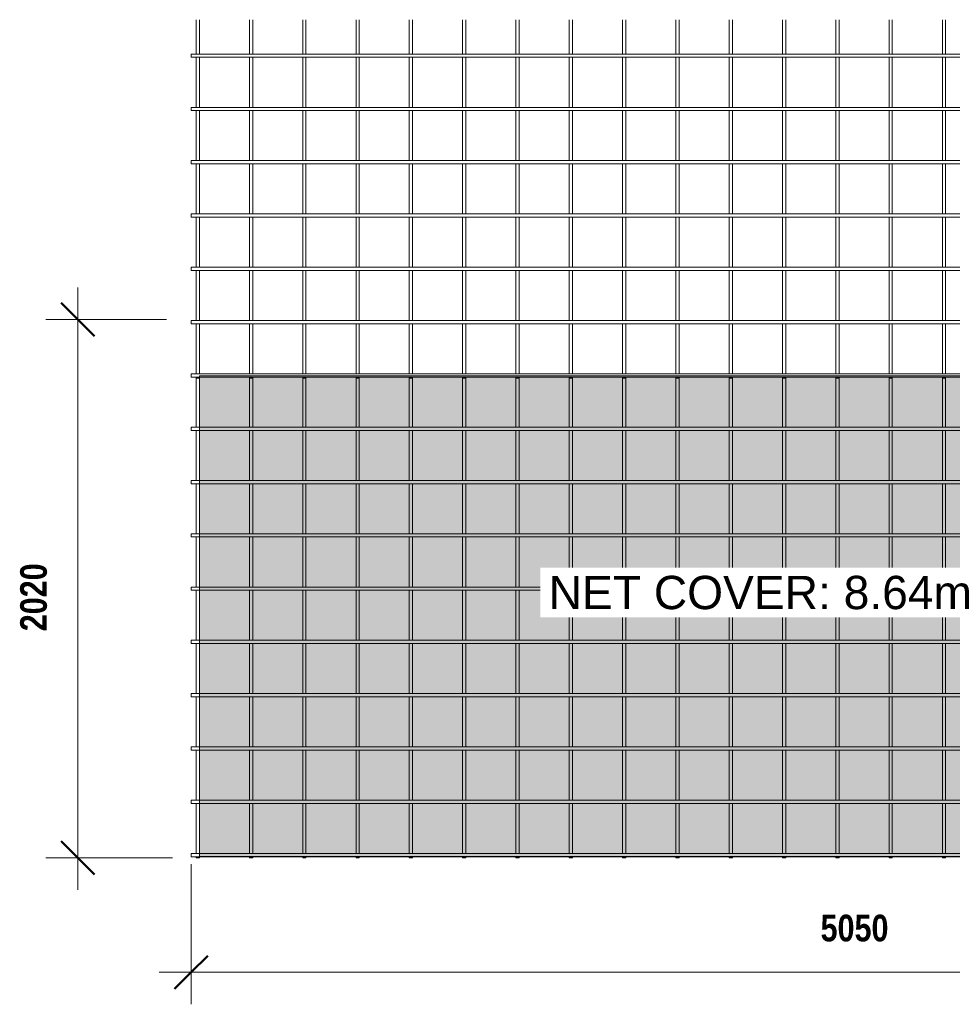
# Model space of a CAD drawing. Header units: millimetres. Extents: x -207 to 8019, y -444 to 3268.
# Tile 1 of 3: x -207 to 3292, y -428 to 3268. Entities that reach past the tile are written whole.
import ezdxf

# ---------------------------------------------------------------- set-up
doc = ezdxf.new("R2010")
doc.units = ezdxf.units.MM
for name, color, linetype, lineweight in [('A-ANNO-DIMS', 211, 'Continuous', 9), ('A-ANNO-DIMS-50', 211, 'Continuous', 9), ('A-DETL-GENF', 92, 'Continuous', 18), ('A-DETL-THIN', 151, 'Continuous', 18), ('A-GENM', 13, 'Continuous', 18), ('G-ANNO-TEXT', 231, 'Continuous', 9)]:
    doc.layers.add(name, color=color, linetype=linetype, lineweight=lineweight)
doc.styles.add('Arial_1', font='arial.ttf', dxfattribs={"height": 125})
doc.styles.add('TechnicBold', font='techb___.ttf', dxfattribs={"height": 100})
doc.dimstyles.new('Technic_-_DiagonalSlash', dxfattribs={"dimscale": 304.8, "dimtxt": 134.269535, "dimasz": 0.410105, "dimexe": 0.393701, "dimexo": 0.82021, "dimgap": 0.287073, "dimtad": 1, "dimdec": 0, "dimzin": 0, "dimdsep": 46, "dimtxsty": 'TechnicBold', "dimblk1": 'OBLIQUE', "dimblk2": 'OBLIQUE', "dimsah": 1, "dimcen": 0.09, "dimdle": 0.393701, "dimazin": 0, "dimtfac": 1, "dimtdec": 4, "dimtix": 1, "dimtmove": 0, "dimatfit": 3, "dimfxl": 1, "dimtvp": 1, "dimtfill": 1, "dimtolj": 1, "dimtzin": 0, "dimarcsym": 2})

# ---------------------------------------------------------------- blocks, each defined once
blk = doc.blocks.new('United Steel Ductile SE62 Standard Mesh - United Steel Ductile SE62 Standard Mesh-249106-Level 1')
at = {"layer": 'A-GENM'}
for p, q in [((-5050, -15.9), (-5050, -16.1)), ((-5050, -16.1), (-5031.1, -16.1)), ((-5018.9, -16.1), (-4831.1, -16.1)), ((-4818.9, -16.1), (-4631.1, -16.1)), ((-4618.9, -16.1), (-4431.1, -16.1)), ((-4418.9, -16.1), (-4231.1, -16.1)), ((-4218.9, -16.1), (-4031.1, -16.1)), ((-4018.9, -16.1), (-3831.1, -16.1)), ((-3818.9, -16.1), (-3631.3, -16.1)), ((-3618.9, -16.1), (-3431.1, -16.1)), ((-3418.9, -16.1), (-3231.1, -16.1)), ((-3218.9, -16.1), (-3031.1, -16.1)), ((-3018.9, -16.1), (-2831.1, -16.1)), ((-2818.9, -16.1), (-2631.1, -16.1)), ((-2618.9, -16.1), (-2431.1, -16.1)), ((-2418.9, -16.1), (-2231.1, -16.1)), ((-2218.9, -16.1), (-2031.1, -16.1)), ((-5050, -215.9), (-5050, -216.1)), ((-5050, -216.1), (-5031.1, -216.1)), ((-5031.1, -219.6), (-5031.1, -403.9)), ((-5018.9, -403.9), (-5018.9, -219.6)), ((-5018.6, -216.1), (-4831.1, -216.1)), ((-4831.1, -219.6), (-4831.1, -403.9)), ((-4818.9, -216.1), (-4631.1, -216.1)), ((-4818.9, -403.9), (-4818.9, -219.6)), ((-4631.1, -219.6), (-4631.1, -403.9)), ((-4618.9, -216.1), (-4431.1, -216.1)), ((-4618.9, -403.9), (-4618.9, -219.6)), ((-4431.1, -219.6), (-4431.1, -403.9)), ((-4418.9, -216.1), (-4231.1, -216.1)), ((-4418.9, -403.9), (-4418.9, -219.6)), ((-4231.1, -219.6), (-4231.1, -403.9)), ((-4218.9, -216.1), (-4031.1, -216.1)), ((-4218.9, -403.9), (-4218.9, -219.6)), ((-4031.1, -219.6), (-4031.1, -403.9)), ((-4018.9, -216.1), (-3831.1, -216.1)), ((-4018.9, -403.9), (-4018.9, -219.6)), ((-3831.1, -219.6), (-3831.1, -404)), ((-3818.9, -216.1), (-3631.3, -216.1)), ((-3818.9, -404), (-3818.9, -219.6)), ((-3631.1, -219.6), (-3631.1, -404)), ((-3618.9, -216.1), (-3431.1, -216.1)), ((-3618.9, -404), (-3618.9, -219.6)), ((-3431.1, -219.6), (-3431.1, -404)), ((-3418.9, -216.1), (-3231.1, -216.1)), ((-3418.9, -404), (-3418.9, -219.6)), ((-3231.1, -219.6), (-3231.1, -404)), ((-3218.9, -216.1), (-3031.1, -216.1)), ((-3218.9, -404), (-3218.9, -219.6)), ((-3031.1, -219.6), (-3031.1, -404)), ((-3018.9, -216.1), (-2831.1, -216.1)), ((-3018.9, -404), (-3018.9, -219.6)), ((-2831.1, -219.6), (-2831.1, -404)), ((-2818.9, -216.1), (-2631.1, -216.1)), ((-2818.9, -404.1), (-2818.9, -219.6)), ((-2631.1, -219.6), (-2631.1, -404.1)), ((-2618.9, -216.1), (-2431.1, -216.1)), ((-2618.9, -404.1), (-2618.9, -219.6)), ((-2431.1, -219.6), (-2431.1, -404.1)), ((-2418.9, -216.1), (-2231.1, -216.1)), ((-2418.9, -404.1), (-2418.9, -219.6)), ((-2231.1, -219.6), (-2231.1, -404.1)), ((-2218.9, -216.1), (-2031.1, -216.1)), ((-2218.9, -403.9), (-2218.9, -219.6)), ((-5018.6, -403.9), (-5050, -403.9)), ((-5050, -403.9), (-5050, -416.1)), ((-250.1, -403.9), (-5018.6, -403.9)), ((-5050, -416.1), (-5018.6, -416.1)), ((-5031.1, -416.1), (-5031.1, -603.9)), ((-5018.9, -603.9), (-5018.9, -416.1)), ((-5018.6, -416.1), (-231.1, -416.1)), ((-4831.1, -416.1), (-4831.1, -603.9)), ((-4818.9, -603.9), (-4818.9, -416.1)), ((-4631.1, -416.1), (-4631.1, -603.9)), ((-4618.9, -603.9), (-4618.9, -416.1)), ((-4431.1, -416.1), (-4431.1, -603.9)), ((-4418.9, -603.9), (-4418.9, -416.1)), ((-4231.1, -416.1), (-4231.1, -603.9)), ((-4218.9, -603.9), (-4218.9, -416.1)), ((-4031.1, -416.1), (-4031.1, -603.9)), ((-4018.9, -603.9), (-4018.9, -416.1)), ((-3831.1, -416), (-3831.1, -604)), ((-3818.9, -604), (-3818.9, -416)), ((-3631.1, -416), (-3631.1, -604)), ((-3618.9, -604), (-3618.9, -416)), ((-3431.1, -416), (-3431.1, -604)), ((-3418.9, -604), (-3418.9, -416)), ((-3231.1, -416), (-3231.1, -604)), ((-3218.9, -604), (-3218.9, -416)), ((-3031.1, -416), (-3031.1, -604)), ((-3018.9, -604), (-3018.9, -416)), ((-2831.1, -416), (-2831.1, -604)), ((-2818.9, -604.1), (-2818.9, -415.9)), ((-2631.1, -415.9), (-2631.1, -604.1)), ((-2618.9, -604.1), (-2618.9, -415.9)), ((-2431.1, -415.9), (-2431.1, -604.1)), ((-2418.9, -604.1), (-2418.9, -415.9)), ((-2231.1, -415.9), (-2231.1, -604.1)), ((-2218.9, -603.9), (-2218.9, -416.1)), ((-5018.6, -603.9), (-5050, -603.9)), ((-5050, -603.9), (-5050, -616.1)), ((-5050, -616.1), (-5018.6, -616.1)), ((-5031.1, -616.1), (-5031.1, -803.9)), ((-5018.9, -803.9), (-5018.9, -616.1)), ((-250.1, -603.9), (-5018.6, -603.9)), ((-5018.6, -616.1), (-231.1, -616.1)), ((-4831.1, -616.1), (-4831.1, -803.9)), ((-4818.9, -803.9), (-4818.9, -616.1)), ((-4631.1, -616.1), (-4631.1, -803.9)), ((-4618.9, -803.9), (-4618.9, -616.1)), ((-4431.1, -616.1), (-4431.1, -803.9)), ((-4418.9, -803.9), (-4418.9, -616.1)), ((-4231.1, -616.1), (-4231.1, -803.9)), ((-4218.9, -803.9), (-4218.9, -616.1)), ((-4031.1, -616.1), (-4031.1, -803.9)), ((-4018.9, -803.9), (-4018.9, -616.1)), ((-3831.1, -616), (-3831.1, -804)), ((-3818.9, -804), (-3818.9, -616)), ((-3631.1, -616), (-3631.1, -804)), ((-3618.9, -804), (-3618.9, -616)), ((-3431.1, -616), (-3431.1, -804)), ((-3418.9, -804), (-3418.9, -616)), ((-3231.1, -616), (-3231.1, -804)), ((-3218.9, -804), (-3218.9, -616)), ((-3031.1, -616), (-3031.1, -804)), ((-3018.9, -804), (-3018.9, -616)), ((-2831.1, -616), (-2831.1, -804)), ((-2818.9, -804.1), (-2818.9, -615.9)), ((-2631.1, -615.9), (-2631.1, -804.1)), ((-2618.9, -804.1), (-2618.9, -615.9)), ((-2431.1, -615.9), (-2431.1, -804.1)), ((-2418.9, -804.1), (-2418.9, -615.9)), ((-2231.1, -615.9), (-2231.1, -804.1)), ((-2218.9, -803.9), (-2218.9, -616.1)), ((-5018.6, -803.9), (-5050, -803.9)), ((-5050, -803.9), (-5050, -816.1)), ((-250.1, -803.9), (-5018.6, -803.9)), ((-5050, -816.1), (-5018.6, -816.1)), ((-5031.1, -816.1), (-5031.1, -1003.9)), ((-5018.9, -1003.9), (-5018.9, -816.1)), ((-5018.6, -816.1), (-231.1, -816.1)), ((-4831.1, -816.1), (-4831.1, -1003.9)), ((-4818.9, -1003.9), (-4818.9, -816.1)), ((-4631.1, -816.1), (-4631.1, -1003.9)), ((-4618.9, -1003.9), (-4618.9, -816.1)), ((-4431.1, -816.1), (-4431.1, -1003.9)), ((-4418.9, -1003.9), (-4418.9, -816.1)), ((-4231.1, -816.1), (-4231.1, -1003.9)), ((-4218.9, -1003.9), (-4218.9, -816.1)), ((-4031.1, -816.1), (-4031.1, -1003.9)), ((-4018.9, -1003.9), (-4018.9, -816.1)), ((-3831.1, -816), (-3831.1, -1004)), ((-3818.9, -1004), (-3818.9, -816)), ((-3631.1, -816), (-3631.1, -1004)), ((-3618.9, -1004), (-3618.9, -816)), ((-3431.1, -816), (-3431.1, -1004)), ((-3418.9, -1004), (-3418.9, -816)), ((-3231.1, -816), (-3231.1, -1004)), ((-3218.9, -1004), (-3218.9, -816)), ((-3031.1, -816), (-3031.1, -1004)), ((-3018.9, -1004), (-3018.9, -816)), ((-2831.1, -816), (-2831.1, -1004)), ((-2818.9, -1004.1), (-2818.9, -815.9)), ((-2631.1, -815.9), (-2631.1, -1004.1)), ((-2618.9, -1004.1), (-2618.9, -815.9)), ((-2431.1, -815.9), (-2431.1, -1004.1)), ((-2418.9, -1004.1), (-2418.9, -815.9)), ((-2231.1, -815.9), (-2231.1, -1004.1)), ((-2218.9, -1003.9), (-2218.9, -816.1)), ((-5018.6, -1003.9), (-5050, -1003.9)), ((-5050, -1003.9), (-5050, -1016.1)), ((-5050, -1016.1), (-5018.6, -1016.1)), ((-5031.1, -1016.1), (-5031.1, -1203.9)), ((-5018.9, -1203.9), (-5018.9, -1016.1)), ((-250.1, -1003.9), (-5018.6, -1003.9)), ((-5018.6, -1016.1), (-231, -1016.1)), ((-4831.1, -1016.1), (-4831.1, -1203.9)), ((-4818.9, -1203.9), (-4818.9, -1016.1)), ((-4631.1, -1016.1), (-4631.1, -1203.9)), ((-4618.9, -1203.9), (-4618.9, -1016.1)), ((-4431.1, -1016.1), (-4431.1, -1203.9)), ((-4418.9, -1203.9), (-4418.9, -1016.1)), ((-4231.1, -1016.1), (-4231.1, -1203.9)), ((-4218.9, -1203.9), (-4218.9, -1016.1)), ((-4031.1, -1016.1), (-4031.1, -1203.9)), ((-4018.9, -1203.9), (-4018.9, -1016.1)), ((-3831.1, -1016), (-3831.1, -1204)), ((-3818.9, -1204), (-3818.9, -1016)), ((-3631.1, -1016), (-3631.1, -1204)), ((-3618.9, -1204), (-3618.9, -1016)), ((-3431.1, -1016), (-3431.1, -1204)), ((-3418.9, -1204), (-3418.9, -1016)), ((-3231.1, -1016), (-3231.1, -1204)), ((-3218.9, -1204), (-3218.9, -1016)), ((-3031.1, -1016), (-3031.1, -1204)), ((-3018.9, -1204), (-3018.9, -1016)), ((-2831.1, -1016), (-2831.1, -1204)), ((-2818.9, -1204.1), (-2818.9, -1015.9)), ((-2631.1, -1015.9), (-2631.1, -1204.1)), ((-2618.9, -1204.1), (-2618.9, -1015.9)), ((-2431.1, -1015.9), (-2431.1, -1204.1)), ((-2418.9, -1204.1), (-2418.9, -1015.9)), ((-2231.1, -1015.9), (-2231.1, -1204.1)), ((-2218.9, -1203.9), (-2218.9, -1016.1)), ((-5018.6, -1203.9), (-5050, -1203.9)), ((-5050, -1203.9), (-5050, -1216.1)), ((-5050, -1216.1), (-5018.6, -1216.1)), ((-5031.1, -1216.1), (-5031.1, -1403.9)), ((-5018.9, -1403.9), (-5018.9, -1216.1)), ((-250.1, -1203.9), (-5018.6, -1203.9)), ((-5018.6, -1216.1), (-231.2, -1216.1)), ((-4831.1, -1216.1), (-4831.1, -1403.9)), ((-4818.9, -1403.9), (-4818.9, -1216.1)), ((-4631.1, -1216.1), (-4631.1, -1403.9)), ((-4618.9, -1403.9), (-4618.9, -1216.1)), ((-4431.1, -1216.1), (-4431.1, -1403.9)), ((-4418.9, -1403.9), (-4418.9, -1216.1)), ((-4231.1, -1216.1), (-4231.1, -1403.9)), ((-4218.9, -1403.9), (-4218.9, -1216.1)), ((-4031.1, -1216.1), (-4031.1, -1403.9)), ((-4018.9, -1403.9), (-4018.9, -1216.1)), ((-3831.1, -1216), (-3831.1, -1404)), ((-3818.9, -1404), (-3818.9, -1216)), ((-3631.1, -1216), (-3631.1, -1404)), ((-3618.9, -1404), (-3618.9, -1216)), ((-3431.1, -1216), (-3431.1, -1404)), ((-3418.9, -1404), (-3418.9, -1216)), ((-3231.1, -1216), (-3231.1, -1404)), ((-3218.9, -1404), (-3218.9, -1216)), ((-3031.1, -1216), (-3031.1, -1404)), ((-3018.9, -1404), (-3018.9, -1216)), ((-2831.1, -1216), (-2831.1, -1404)), ((-2818.9, -1404.1), (-2818.9, -1215.9)), ((-2631.1, -1215.9), (-2631.1, -1404.1)), ((-2618.9, -1404.1), (-2618.9, -1215.9)), ((-2431.1, -1215.9), (-2431.1, -1404.1)), ((-2418.9, -1404.1), (-2418.9, -1215.9)), ((-2231.1, -1215.9), (-2231.1, -1404.1)), ((-2218.9, -1403.9), (-2218.9, -1216.1)), ((-5018.6, -1403.9), (-5050, -1403.9)), ((-5050, -1403.9), (-5050, -1416.1)), ((-250.1, -1403.9), (-5018.6, -1403.9)), ((-5050, -1416.1), (-5018.6, -1416.1)), ((-5031.1, -1416.1), (-5031.1, -1603.9)), ((-5018.9, -1603.9), (-5018.9, -1416.1)), ((-5018.6, -1416.1), (-231.2, -1416.1)), ((-4831.1, -1416.1), (-4831.1, -1603.9)), ((-4818.9, -1603.9), (-4818.9, -1416.1)), ((-4631.1, -1416.1), (-4631.1, -1603.9)), ((-4618.9, -1603.9), (-4618.9, -1416.1)), ((-4431.1, -1416.1), (-4431.1, -1603.9)), ((-4418.9, -1603.9), (-4418.9, -1416.1)), ((-4231.1, -1416.1), (-4231.1, -1603.9)), ((-4218.9, -1603.9), (-4218.9, -1416.1)), ((-4031.1, -1416.1), (-4031.1, -1603.9)), ((-4018.9, -1603.9), (-4018.9, -1416.1)), ((-3831.1, -1416), (-3831.1, -1604)), ((-3818.9, -1604), (-3818.9, -1416)), ((-3631.1, -1416), (-3631.1, -1604)), ((-3618.9, -1604), (-3618.9, -1416)), ((-3431.1, -1416), (-3431.1, -1604)), ((-3418.9, -1604), (-3418.9, -1416)), ((-3231.1, -1416), (-3231.1, -1604)), ((-3218.9, -1604), (-3218.9, -1416)), ((-3031.1, -1416), (-3031.1, -1604)), ((-3018.9, -1604), (-3018.9, -1416)), ((-2831.1, -1416), (-2831.1, -1604)), ((-2818.9, -1604.1), (-2818.9, -1415.9)), ((-2631.1, -1415.9), (-2631.1, -1604.1)), ((-2618.9, -1604.1), (-2618.9, -1415.9)), ((-2431.1, -1415.9), (-2431.1, -1604.1)), ((-2418.9, -1604.1), (-2418.9, -1415.9)), ((-2231.1, -1415.9), (-2231.1, -1604.1)), ((-2218.9, -1603.9), (-2218.9, -1416.1)), ((-5018.6, -1603.9), (-5050, -1603.9)), ((-5050, -1603.9), (-5050, -1616.1)), ((-5050, -1616.1), (-5018.6, -1616.1)), ((-5031.1, -1616.1), (-5031.1, -1803.9)), ((-5018.9, -1803.9), (-5018.9, -1616.1)), ((-250.1, -1603.9), (-5018.6, -1603.9)), ((-5018.6, -1616.1), (-231.2, -1616.1)), ((-4831.1, -1616.1), (-4831.1, -1803.9)), ((-4818.9, -1803.9), (-4818.9, -1616.1)), ((-4631.1, -1616.1), (-4631.1, -1803.9)), ((-4618.9, -1803.9), (-4618.9, -1616.1)), ((-4431.1, -1616.1), (-4431.1, -1803.9)), ((-4418.9, -1803.9), (-4418.9, -1616.1)), ((-4231.1, -1616.1), (-4231.1, -1803.9)), ((-4218.9, -1803.9), (-4218.9, -1616.1)), ((-4031.1, -1616.1), (-4031.1, -1803.9)), ((-4018.9, -1803.9), (-4018.9, -1616.1)), ((-3831.1, -1616), (-3831.1, -1804)), ((-3818.9, -1804), (-3818.9, -1616)), ((-3631.1, -1616), (-3631.1, -1804)), ((-3618.9, -1804), (-3618.9, -1616)), ((-3431.1, -1616), (-3431.1, -1804)), ((-3418.9, -1804), (-3418.9, -1616)), ((-3231.1, -1616), (-3231.1, -1804)), ((-3218.9, -1804), (-3218.9, -1616)), ((-3031.1, -1616), (-3031.1, -1804)), ((-3018.9, -1804), (-3018.9, -1616)), ((-2831.1, -1616), (-2831.1, -1804)), ((-2818.9, -1804.1), (-2818.9, -1615.9)), ((-2631.1, -1615.9), (-2631.1, -1804.1)), ((-2618.9, -1804.1), (-2618.9, -1615.9)), ((-2431.1, -1615.9), (-2431.1, -1804.1)), ((-2418.9, -1804.1), (-2418.9, -1615.9)), ((-2231.1, -1615.9), (-2231.1, -1804.1)), ((-2218.9, -1803.9), (-2218.9, -1616.1)), ((-5018.6, -1803.9), (-5050, -1803.9)), ((-5050, -1803.9), (-5050, -1816.1)), ((-250.1, -1803.9), (-5018.6, -1803.9)), ((-5050, -1816.1), (-5018.6, -1816.1)), ((-5031.1, -1816.1), (-5031.1, -2003.9)), ((-5018.9, -2003.9), (-5018.9, -1816.1)), ((-5018.6, -1816.1), (-231.2, -1816.1)), ((-4831.1, -1816.1), (-4831.1, -2003.9)), ((-4818.9, -2003.9), (-4818.9, -1816.1)), ((-4631.1, -1816.1), (-4631.1, -2003.9)), ((-4618.9, -2003.9), (-4618.9, -1816.1)), ((-4431.1, -1816.1), (-4431.1, -2003.9)), ((-4418.9, -2003.9), (-4418.9, -1816.1)), ((-4231.1, -1816.1), (-4231.1, -2003.9)), ((-4218.9, -2003.9), (-4218.9, -1816.1)), ((-4031.1, -1816.1), (-4031.1, -2003.9)), ((-4018.9, -2003.9), (-4018.9, -1816.1)), ((-3831.1, -1816), (-3831.1, -2004)), ((-3818.9, -2004), (-3818.9, -1816)), ((-3631.1, -1816), (-3631.1, -2004)), ((-3618.9, -2004), (-3618.9, -1816)), ((-3431.1, -1816), (-3431.1, -2004)), ((-3418.9, -2004), (-3418.9, -1816)), ((-3231.1, -1816), (-3231.1, -2004)), ((-3218.9, -2004), (-3218.9, -1816)), ((-3031.1, -1816), (-3031.1, -2004)), ((-3018.9, -2004), (-3018.9, -1816)), ((-2831.1, -1816), (-2831.1, -2004)), ((-2818.9, -2004.1), (-2818.9, -1815.9)), ((-2631.1, -1815.9), (-2631.1, -2004.1)), ((-2618.9, -2004.1), (-2618.9, -1815.9)), ((-2431.1, -1815.9), (-2431.1, -2004.1)), ((-2418.9, -2004.1), (-2418.9, -1815.9)), ((-2231.1, -1815.9), (-2231.1, -2004.1)), ((-2218.9, -2003.9), (-2218.9, -1816.1)), ((-5018.6, -2003.9), (-5050, -2003.9)), ((-5050, -2003.9), (-5050, -2016.1)), ((-5050, -2016.1), (-231.2, -2016.1)), ((-5031.1, -2016.1), (-5031.1, -2020)), ((-5031.1, -2020), (-5018.9, -2020)), ((-5018.9, -2020), (-5018.9, -2016.1)), ((-250.1, -2003.9), (-5018.6, -2003.9)), ((-4831.1, -2016.1), (-4831.1, -2020)), ((-4831.1, -2020), (-4818.9, -2020)), ((-4818.9, -2020), (-4818.9, -2016.1)), ((-4631.1, -2016.1), (-4631.1, -2020)), ((-4631.1, -2020), (-4618.9, -2020)), ((-4618.9, -2020), (-4618.9, -2016.1)), ((-4431.1, -2016.1), (-4431.1, -2020)), ((-4431.1, -2020), (-4418.9, -2020)), ((-4418.9, -2020), (-4418.9, -2016.1)), ((-4231.1, -2016.1), (-4231.1, -2020)), ((-4231.1, -2020), (-4218.9, -2020)), ((-4218.9, -2020), (-4218.9, -2016.1)), ((-4031.1, -2016.1), (-4031.1, -2020)), ((-4031.1, -2020), (-4018.9, -2020)), ((-4018.9, -2020), (-4018.9, -2016.1)), ((-3831.1, -2016), (-3831.1, -2020)), ((-3831.1, -2020), (-3818.9, -2020)), ((-3818.9, -2020), (-3818.9, -2016)), ((-3631.1, -2016), (-3631.1, -2020)), ((-3631.1, -2020), (-3618.9, -2020)), ((-3618.9, -2020), (-3618.9, -2016)), ((-3431.1, -2016), (-3431.1, -2020)), ((-3431.1, -2020), (-3418.9, -2020)), ((-3418.9, -2020), (-3418.9, -2016)), ((-3231.1, -2016), (-3231.1, -2020)), ((-3231.1, -2020), (-3218.9, -2020)), ((-3218.9, -2020), (-3218.9, -2016)), ((-3031.1, -2016), (-3031.1, -2020)), ((-3031.1, -2020), (-3018.9, -2020)), ((-3018.9, -2020), (-3018.9, -2016)), ((-2831.1, -2016), (-2831.1, -2020)), ((-2831.1, -2020), (-2818.9, -2020)), ((-2818.9, -2020), (-2818.9, -2015.9)), ((-2631.1, -2015.9), (-2631.1, -2020)), ((-2631.1, -2020), (-2618.9, -2020)), ((-2618.9, -2020), (-2618.9, -2015.9)), ((-2431.1, -2015.9), (-2431.1, -2020)), ((-2431.1, -2020), (-2418.9, -2020)), ((-2418.9, -2020), (-2418.9, -2015.9)), ((-2231.1, -2015.9), (-2231.1, -2020)), ((-2231.1, -2020), (-2218.9, -2020)), ((-2218.9, -2020), (-2218.9, -2016.1))]:
    blk.add_line(p, q, dxfattribs=at)
blk = doc.blocks.new('United Steel Ductile SE62 Standard Mesh - United Steel Ductile SE62 Standard Mesh-V1-Level 1')
at = {"layer": 'A-GENM'}
for p, q in [((-5031.1, -674.9), (-5031.1, -803.9)), ((-5018.9, -803.9), (-5018.9, -674.9)), ((-4831.1, -674.9), (-4831.1, -803.9)), ((-4818.9, -803.9), (-4818.9, -674.9)), ((-4631.1, -674.9), (-4631.1, -803.9)), ((-4618.9, -803.9), (-4618.9, -674.9)), ((-4431.1, -674.9), (-4431.1, -803.9)), ((-4418.9, -803.9), (-4418.9, -674.9)), ((-4231.1, -674.9), (-4231.1, -803.7)), ((-4218.9, -803.7), (-4218.9, -674.9)), ((-4031.1, -674.9), (-4031.1, -803.7)), ((-4018.9, -803.7), (-4018.9, -674.9)), ((-3831.1, -674.9), (-3831.1, -804)), ((-3818.9, -804), (-3818.9, -674.9)), ((-3631.1, -674.9), (-3631.1, -804)), ((-3618.9, -804), (-3618.9, -674.9)), ((-3431.1, -674.9), (-3431.1, -804)), ((-3418.9, -804), (-3418.9, -674.9)), ((-3231.1, -674.9), (-3231.1, -804)), ((-3218.9, -804), (-3218.9, -674.9)), ((-3031.1, -674.9), (-3031.1, -804)), ((-3018.9, -804), (-3018.9, -674.9)), ((-2831.1, -674.9), (-2831.1, -803.7)), ((-2818.9, -803.7), (-2818.9, -674.9)), ((-2631.1, -674.9), (-2631.1, -803.7)), ((-2618.9, -803.7), (-2618.9, -674.9)), ((-2431.1, -674.9), (-2431.1, -803.7)), ((-2418.9, -803.7), (-2418.9, -674.9)), ((-2231.1, -674.9), (-2231.1, -804.1)), ((-2218.9, -803.9), (-2218.9, -674.9)), ((0, -803.9), (-5050, -803.9)), ((-5050, -803.9), (-5050, -816.1)), ((-5050, -816.1), (0, -816.1)), ((-5031.1, -816.1), (-5031.1, -1003.9)), ((-5018.9, -1003.9), (-5018.9, -816.1)), ((-4831.1, -816.1), (-4831.1, -1003.9)), ((-4818.9, -1003.9), (-4818.9, -816.1)), ((-4631.1, -816.1), (-4631.1, -1003.9)), ((-4618.9, -1003.9), (-4618.9, -816.1)), ((-4431.1, -816.1), (-4431.1, -1003.9)), ((-4418.9, -1003.9), (-4418.9, -816.1)), ((-4231.1, -816.1), (-4231.1, -1003.9)), ((-4218.9, -1003.9), (-4218.9, -816.1)), ((-4031.1, -816.1), (-4031.1, -1003.9)), ((-4018.9, -1003.9), (-4018.9, -816.1)), ((-3831.1, -816), (-3831.1, -1004)), ((-3818.9, -1004), (-3818.9, -816)), ((-3631.1, -816), (-3631.1, -1004)), ((-3618.9, -1004), (-3618.9, -816)), ((-3431.1, -816), (-3431.1, -1004)), ((-3418.9, -1004), (-3418.9, -816)), ((-3231.1, -816), (-3231.1, -1004)), ((-3218.9, -1004), (-3218.9, -816)), ((-3031.1, -816), (-3031.1, -1004)), ((-3018.9, -1004), (-3018.9, -816)), ((-2831.1, -816), (-2831.1, -1004)), ((-2818.9, -1004.1), (-2818.9, -815.9)), ((-2631.1, -815.9), (-2631.1, -1004.1)), ((-2618.9, -1004.1), (-2618.9, -815.9)), ((-2431.1, -815.9), (-2431.1, -1004.1)), ((-2418.9, -1004.1), (-2418.9, -815.9)), ((-2231.1, -815.9), (-2231.1, -1004.1)), ((-2218.9, -1003.9), (-2218.9, -816.1)), ((-2110, -1003.9), (-5050, -1003.9)), ((-5050, -1003.9), (-5050, -1016.1)), ((-5050, -1016.1), (-2116.5, -1016.1)), ((-5031.1, -1016.1), (-5031.1, -1203.9)), ((-5018.9, -1203.9), (-5018.9, -1016.1)), ((-4831.1, -1016.1), (-4831.1, -1203.9)), ((-4818.9, -1203.9), (-4818.9, -1016.1)), ((-4631.1, -1016.1), (-4631.1, -1203.9)), ((-4618.9, -1203.9), (-4618.9, -1016.1)), ((-4431.1, -1016.1), (-4431.1, -1203.9)), ((-4418.9, -1203.9), (-4418.9, -1016.1)), ((-4231.1, -1016.1), (-4231.1, -1203.9)), ((-4218.9, -1203.9), (-4218.9, -1016.1)), ((-4031.1, -1016.1), (-4031.1, -1203.9)), ((-4018.9, -1203.9), (-4018.9, -1016.1)), ((-3831.1, -1016), (-3831.1, -1204)), ((-3818.9, -1204), (-3818.9, -1016)), ((-3631.1, -1016), (-3631.1, -1204)), ((-3618.9, -1204), (-3618.9, -1016)), ((-3431.1, -1016), (-3431.1, -1204)), ((-3418.9, -1204), (-3418.9, -1016)), ((-3231.1, -1016), (-3231.1, -1204)), ((-3218.9, -1204), (-3218.9, -1016)), ((-3031.1, -1016), (-3031.1, -1204)), ((-3018.9, -1204), (-3018.9, -1016)), ((-2831.1, -1016), (-2831.1, -1204)), ((-2818.9, -1204.1), (-2818.9, -1015.9)), ((-2631.1, -1015.9), (-2631.1, -1204.1)), ((-2618.9, -1204.1), (-2618.9, -1015.9)), ((-2431.1, -1015.9), (-2431.1, -1204.1)), ((-2418.9, -1204.1), (-2418.9, -1015.9)), ((-2231.1, -1015.9), (-2231.1, -1204.1)), ((-2218.9, -1203.9), (-2218.9, -1016.1)), ((-2137.6, -1203.9), (-5050, -1203.9)), ((-5050, -1203.9), (-5050, -1216.1)), ((-5050, -1216.1), (-2133.9, -1216.1)), ((-5031.1, -1216.1), (-5031.1, -1403.9)), ((-5018.9, -1403.9), (-5018.9, -1216.1)), ((-4831.1, -1216.1), (-4831.1, -1403.9)), ((-4818.9, -1403.9), (-4818.9, -1216.1)), ((-4631.1, -1216.1), (-4631.1, -1403.9)), ((-4618.9, -1403.9), (-4618.9, -1216.1)), ((-4431.1, -1216.1), (-4431.1, -1403.9)), ((-4418.9, -1403.9), (-4418.9, -1216.1)), ((-4231.1, -1216.1), (-4231.1, -1403.9)), ((-4218.9, -1403.9), (-4218.9, -1216.1)), ((-4031.1, -1216.1), (-4031.1, -1403.9)), ((-4018.9, -1403.9), (-4018.9, -1216.1)), ((-3831.1, -1216), (-3831.1, -1404)), ((-3818.9, -1404), (-3818.9, -1216)), ((-3631.1, -1216), (-3631.1, -1404)), ((-3618.9, -1404), (-3618.9, -1216)), ((-3431.1, -1216), (-3431.1, -1404)), ((-3418.9, -1404), (-3418.9, -1216)), ((-3231.1, -1216), (-3231.1, -1404)), ((-3218.9, -1404), (-3218.9, -1216)), ((-3031.1, -1216), (-3031.1, -1404)), ((-3018.9, -1404), (-3018.9, -1216)), ((-2831.1, -1216), (-2831.1, -1404)), ((-2818.9, -1404.1), (-2818.9, -1215.9)), ((-2631.1, -1215.9), (-2631.1, -1404.1)), ((-2618.9, -1404.1), (-2618.9, -1215.9)), ((-2431.1, -1215.9), (-2431.1, -1404.1)), ((-2418.9, -1404.1), (-2418.9, -1215.9)), ((-2231.1, -1215.9), (-2231.1, -1404.1)), ((-2218.9, -1403.9), (-2218.9, -1216.1)), ((-1986.1, -1403.9), (-5050, -1403.9)), ((-5050, -1403.9), (-5050, -1416.1)), ((-5050, -1416.1), (-1963.3, -1416.1)), ((-5031.1, -1416.1), (-5031.1, -1603.9)), ((-5018.9, -1603.9), (-5018.9, -1416.1)), ((-4831.1, -1416.1), (-4831.1, -1603.9)), ((-4818.9, -1603.9), (-4818.9, -1416.1)), ((-4631.1, -1416.1), (-4631.1, -1603.9)), ((-4618.9, -1603.9), (-4618.9, -1416.1)), ((-4431.1, -1416.1), (-4431.1, -1603.9)), ((-4418.9, -1603.9), (-4418.9, -1416.1)), ((-4231.1, -1416.1), (-4231.1, -1603.9)), ((-4218.9, -1603.9), (-4218.9, -1416.1)), ((-4031.1, -1416.1), (-4031.1, -1603.9)), ((-4018.9, -1603.9), (-4018.9, -1416.1)), ((-3831.1, -1416), (-3831.1, -1604)), ((-3818.9, -1604), (-3818.9, -1416)), ((-3631.1, -1416), (-3631.1, -1604)), ((-3618.9, -1604), (-3618.9, -1416)), ((-3431.1, -1416), (-3431.1, -1604)), ((-3418.9, -1604), (-3418.9, -1416)), ((-3231.1, -1416), (-3231.1, -1604)), ((-3218.9, -1604), (-3218.9, -1416)), ((-3031.1, -1416), (-3031.1, -1604)), ((-3018.9, -1604), (-3018.9, -1416)), ((-2831.1, -1416), (-2831.1, -1604)), ((-2818.9, -1604.1), (-2818.9, -1415.9)), ((-2631.1, -1415.9), (-2631.1, -1604.1)), ((-2618.9, -1604.1), (-2618.9, -1415.9)), ((-2431.1, -1415.9), (-2431.1, -1604.1)), ((-2418.9, -1604.1), (-2418.9, -1415.9)), ((-2231.1, -1415.9), (-2231.1, -1604.1)), ((-2218.9, -1603.9), (-2218.9, -1416.1)), ((0, -1603.9), (-5050, -1603.9)), ((-5050, -1603.9), (-5050, -1616.1)), ((-5050, -1616.1), (0, -1616.1)), ((-5031.1, -1616.1), (-5031.1, -1803.9)), ((-5018.9, -1803.9), (-5018.9, -1616.1)), ((-4831.1, -1616.1), (-4831.1, -1803.9)), ((-4818.9, -1803.9), (-4818.9, -1616.1)), ((-4631.1, -1616.1), (-4631.1, -1803.9)), ((-4618.9, -1803.9), (-4618.9, -1616.1)), ((-4431.1, -1616.1), (-4431.1, -1803.9)), ((-4418.9, -1803.9), (-4418.9, -1616.1)), ((-4231.1, -1616.1), (-4231.1, -1803.9)), ((-4218.9, -1803.9), (-4218.9, -1616.1)), ((-4031.1, -1616.1), (-4031.1, -1803.9)), ((-4018.9, -1803.9), (-4018.9, -1616.1)), ((-3831.1, -1616), (-3831.1, -1804)), ((-3818.9, -1804), (-3818.9, -1616)), ((-3631.1, -1616), (-3631.1, -1804)), ((-3618.9, -1804), (-3618.9, -1616)), ((-3431.1, -1616), (-3431.1, -1804)), ((-3418.9, -1804), (-3418.9, -1616)), ((-3231.1, -1616), (-3231.1, -1804)), ((-3218.9, -1804), (-3218.9, -1616)), ((-3031.1, -1616), (-3031.1, -1804)), ((-3018.9, -1804), (-3018.9, -1616)), ((-2831.1, -1616), (-2831.1, -1804)), ((-2818.9, -1804.1), (-2818.9, -1615.9)), ((-2631.1, -1615.9), (-2631.1, -1804.1)), ((-2618.9, -1804.1), (-2618.9, -1615.9)), ((-2431.1, -1615.9), (-2431.1, -1804.1)), ((-2418.9, -1804.1), (-2418.9, -1615.9)), ((-2231.1, -1615.9), (-2231.1, -1804.1)), ((-2218.9, -1803.9), (-2218.9, -1616.1)), ((0, -1803.9), (-5050, -1803.9)), ((-5050, -1803.9), (-5050, -1816.1)), ((-5050, -1816.1), (0, -1816.1)), ((-5031.1, -1816.1), (-5031.1, -2003.9)), ((-5018.9, -2003.9), (-5018.9, -1816.1)), ((-4831.1, -1816.1), (-4831.1, -2003.9)), ((-4818.9, -2003.9), (-4818.9, -1816.1)), ((-4631.1, -1816.1), (-4631.1, -2003.9)), ((-4618.9, -2003.9), (-4618.9, -1816.1)), ((-4431.1, -1816.1), (-4431.1, -2003.9)), ((-4418.9, -2003.9), (-4418.9, -1816.1)), ((-4231.1, -1816.1), (-4231.1, -2003.9)), ((-4218.9, -2003.9), (-4218.9, -1816.1)), ((-4031.1, -1816.1), (-4031.1, -2003.9)), ((-4018.9, -2003.9), (-4018.9, -1816.1)), ((-3831.1, -1816), (-3831.1, -2004)), ((-3818.9, -2004), (-3818.9, -1816)), ((-3631.1, -1816), (-3631.1, -2004)), ((-3618.9, -2004), (-3618.9, -1816)), ((-3431.1, -1816), (-3431.1, -2004)), ((-3418.9, -2004), (-3418.9, -1816)), ((-3231.1, -1816), (-3231.1, -2004)), ((-3218.9, -2004), (-3218.9, -1816)), ((-3031.1, -1816), (-3031.1, -2004)), ((-3018.9, -2004), (-3018.9, -1816)), ((-2831.1, -1816), (-2831.1, -2004)), ((-2818.9, -2004.1), (-2818.9, -1815.9)), ((-2631.1, -1815.9), (-2631.1, -2004.1)), ((-2618.9, -2004.1), (-2618.9, -1815.9)), ((-2431.1, -1815.9), (-2431.1, -2004.1)), ((-2418.9, -2004.1), (-2418.9, -1815.9)), ((-2231.1, -1815.9), (-2231.1, -2004.1)), ((-2218.9, -2003.9), (-2218.9, -1816.1)), ((0, -2003.9), (-5050, -2003.9)), ((-5050, -2003.9), (-5050, -2016.1)), ((-5050, -2016.1), (-5018.6, -2016.1)), ((-5031.1, -2016.1), (-5031.1, -2020)), ((-5031.1, -2020), (-5018.9, -2020)), ((-5018.9, -2020), (-5018.9, -2016.1)), ((-5018.6, -2016.1), (-218.3, -2016.1)), ((-4831.1, -2016.1), (-4831.1, -2020)), ((-4831.1, -2020), (-4818.9, -2020)), ((-4818.9, -2020), (-4818.9, -2016.1)), ((-4631.1, -2016.1), (-4631.1, -2020)), ((-4631.1, -2020), (-4618.9, -2020)), ((-4618.9, -2020), (-4618.9, -2016.1)), ((-4431.1, -2016.1), (-4431.1, -2020)), ((-4431.1, -2020), (-4418.9, -2020)), ((-4418.9, -2020), (-4418.9, -2016.1)), ((-4231.1, -2016.1), (-4231.1, -2020)), ((-4231.1, -2020), (-4218.9, -2020)), ((-4218.9, -2020), (-4218.9, -2016.1)), ((-4031.1, -2016.1), (-4031.1, -2020)), ((-4031.1, -2020), (-4018.9, -2020)), ((-4018.9, -2020), (-4018.9, -2016.1)), ((-3831.1, -2016), (-3831.1, -2020)), ((-3831.1, -2020), (-3818.9, -2020)), ((-3818.9, -2020), (-3818.9, -2016)), ((-3631.1, -2016), (-3631.1, -2020)), ((-3631.1, -2020), (-3618.9, -2020)), ((-3618.9, -2020), (-3618.9, -2016)), ((-3431.1, -2016), (-3431.1, -2020)), ((-3431.1, -2020), (-3418.9, -2020)), ((-3418.9, -2020), (-3418.9, -2016)), ((-3231.1, -2016), (-3231.1, -2020)), ((-3231.1, -2020), (-3218.9, -2020)), ((-3218.9, -2020), (-3218.9, -2016)), ((-3031.1, -2016), (-3031.1, -2020)), ((-3031.1, -2020), (-3018.9, -2020)), ((-3018.9, -2020), (-3018.9, -2016)), ((-2831.1, -2016), (-2831.1, -2020)), ((-2831.1, -2020), (-2818.9, -2020)), ((-2818.9, -2020), (-2818.9, -2015.9)), ((-2631.1, -2015.9), (-2631.1, -2020)), ((-2631.1, -2020), (-2618.9, -2020)), ((-2618.9, -2020), (-2618.9, -2015.9)), ((-2431.1, -2015.9), (-2431.1, -2020)), ((-2431.1, -2020), (-2418.9, -2020)), ((-2418.9, -2020), (-2418.9, -2015.9)), ((-2231.1, -2015.9), (-2231.1, -2020)), ((-2231.1, -2020), (-2218.9, -2020)), ((-2218.9, -2020), (-2218.9, -2016.1))]:
    blk.add_line(p, q, dxfattribs=at)
blk = doc.blocks.new('DIMBLOCK1-Level 1')
at = {"layer": 'A-ANNO-DIMS-50'}
for p, q in [((436.3, -307.8), (436.3, 97.6)), ((5486.3, -307.8), (5486.3, 93.7)), ((316.3, -307.8), (5606.3, -307.8)), ((436.3, -307.8), (436.3, -427.8)), ((5486.3, -307.8), (5486.3, -427.8))]:
    blk.add_line(p, q, dxfattribs=at)
at = {"layer": 'A-ANNO-DIMS-50', "lineweight": 50}
for p, q in [((436.3, -307.8), (498.8, -245.3)), ((5486.3, -307.8), (5548.8, -245.3)), ((436.3, -307.8), (373.8, -370.3)), ((5486.3, -307.8), (5423.8, -370.3))]:
    blk.add_line(p, q, dxfattribs=at)
at = {"layer": 'A-ANNO-DIMS-50', "color": 0, "insert": (2798.2, -91.6), "char_height": 100, "width": 391.3, "attachment_point": 1, "line_spacing_factor": 0.959068, "style": 'TechnicBold', "bg_fill": 3, "box_fill_scale": 1.25, "bg_fill_color": 256, "bg_fill_true_color": 13158600, "bg_fill_transparency": 0}
blk.add_mtext('5050', dxfattribs=at)
blk = doc.blocks.new('_Oblique')
at = {"color": 0, "linetype": 'ByBlock', "lineweight": -2}
blk.add_line((-0.5, -0.5), (0.5, 0.5), dxfattribs=at)
blk = doc.blocks.new('DIMBLOCK2-Level 1')
at = {"layer": 'A-ANNO-DIMS-50'}
for p, q in [((11.3, 2.3), (11.3, 2262.3)), ((11.3, 2142.3), (-108.7, 2142.3)), ((11.3, 2142.3), (343.9, 2142.3)), ((11.3, 122.3), (-108.7, 122.3)), ((11.3, 122.3), (366.3, 122.3))]:
    blk.add_line(p, q, dxfattribs=at)
at = {"layer": 'A-ANNO-DIMS-50', "lineweight": 50}
for p, q in [((11.3, 2142.3), (-51.2, 2204.8)), ((11.3, 2142.3), (73.8, 2079.8)), ((11.3, 122.3), (-51.2, 184.8)), ((11.3, 122.3), (73.8, 59.8))]:
    blk.add_line(p, q, dxfattribs=at)
at = {"layer": 'A-ANNO-DIMS-50', "color": 0, "insert": (-204.9, 972.4), "char_height": 100, "width": 383.627, "attachment_point": 1, "rotation": 90, "line_spacing_factor": 0.959068, "style": 'TechnicBold', "bg_fill": 3, "box_fill_scale": 1.25, "bg_fill_color": 256, "bg_fill_true_color": 13158600, "bg_fill_transparency": 0}
blk.add_mtext('2020', dxfattribs=at)

msp = doc.modelspace()

# ---------------------------------------------------------------- hatches: boundary and pattern name
at = {"layer": 'A-DETL-GENF', "transparency": 33554534}
msp.add_hatch(color=155, dxfattribs=at).paths.add_polyline_path([(467.6, 127.2), (5268, 127.2), (5268, 1931), (467.6, 1931), (467.6, 176.5)])

# ---------------------------------------------------------------- linework, layer by layer
at = {"layer": 'A-DETL-THIN'}
for p, q in [((467.6, 1931), (467.6, 127.2)), ((5268, 1931), (467.6, 1931)), ((467.6, 127.2), (5268, 127.2))]:
    msp.add_line(p, q, dxfattribs=at)

# ---------------------------------------------------------------- block references
at = {"layer": 'A-GENM'}
for name, p in [('United Steel Ductile SE62 Standard Mesh - United Steel Ductile SE62 Standard Mesh-V1-Level 1', (5486.3, 3942.6)), ('United Steel Ductile SE62 Standard Mesh - United Steel Ductile SE62 Standard Mesh-249106-Level 1', (5486.3, 2142.3))]:
    msp.add_blockref(name, p, dxfattribs=at)

# ---------------------------------------------------------------- next in the draw order: texts
at = {"layer": 'G-ANNO-TEXT', "color": 7, "insert": (1777.9, 1180.3), "char_height": 125, "width": 1944.092, "attachment_point": 1, "style": 'Arial_1', "bg_fill": 3, "box_fill_scale": 1.25, "bg_fill_color": 256, "bg_fill_true_color": 13158600, "bg_fill_transparency": 0}
msp.add_mtext('NET COVER: 8.64m', dxfattribs=at)

# ---------------------------------------------------------------- next in the draw order: dimensions: what is measured, and where the dimension line sits
at = {"layer": 'A-ANNO-DIMS'}
dim = msp.add_linear_dim(base=(5486.3, -307.8), p1=(436.3, 347.6), p2=(5486.3, 343.7), dimstyle='Technic_-_DiagonalSlash', override={"dimpost": '<>', "dimfxl": 5050.001506}, dxfattribs=at)
dim.commit()
dim.dimension.update_dxf_attribs({"geometry": 'DIMBLOCK1-Level 1', "text_midpoint": (2961.3, -169.2)})

# ---------------------------------------------------------------- next in the draw order: dimensions: what is measured, and where the dimension line sits
dim = msp.add_linear_dim(base=(11.3, 2142.3), p1=(616.3, 122.3), p2=(593.9, 2142.3), angle=90, dimstyle='Technic_-_DiagonalSlash', override={"dimpost": '<>', "dimfxl": 2020.124787}, dxfattribs=at)
dim.commit()
dim.dimension.update_dxf_attribs({"geometry": 'DIMBLOCK2-Level 1', "text_midpoint": (-127.1, 1132.3)})

doc.saveas('drawing.dxf')
